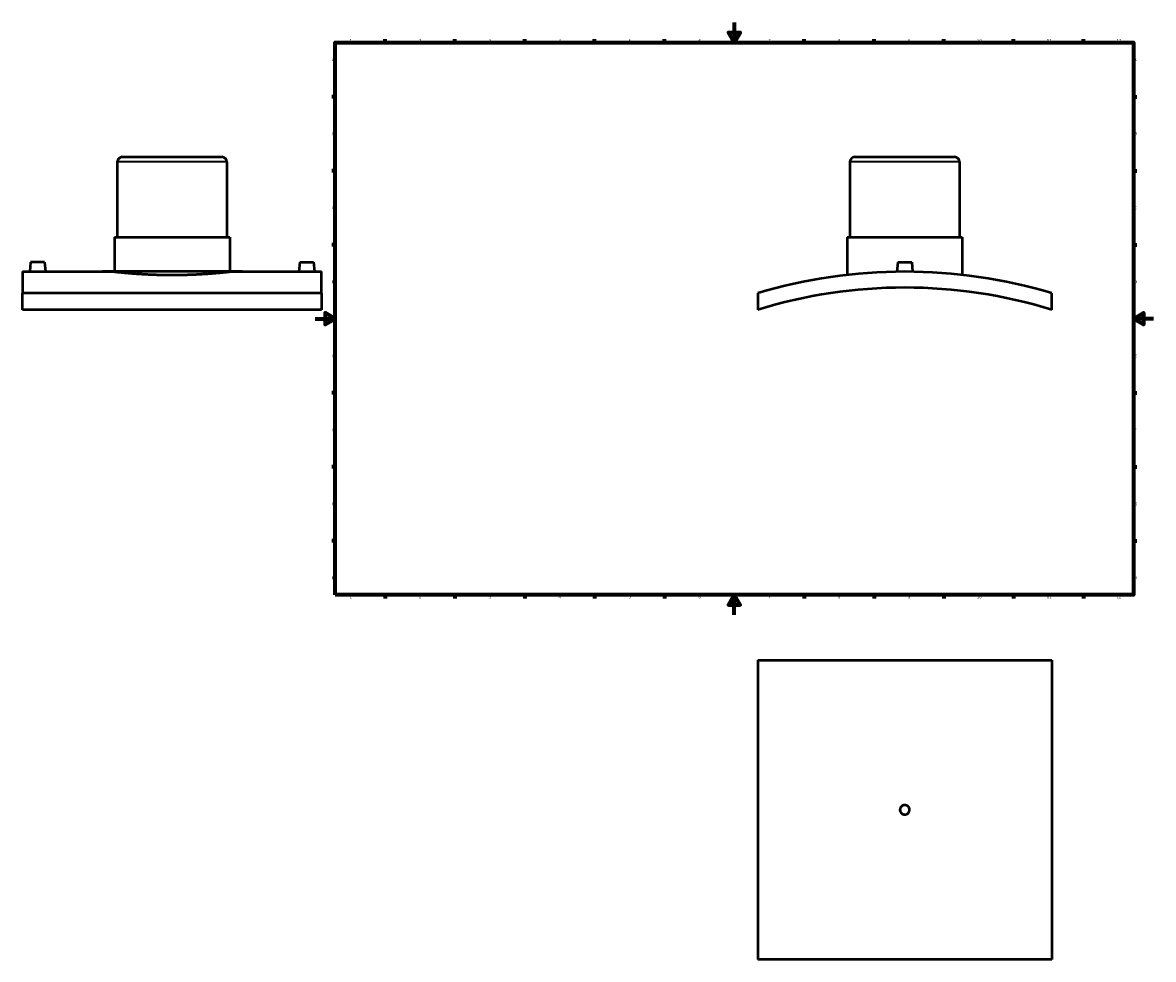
# Model space of a CAD drawing. Header units: millimetres. Extents: x -294 to 1633, y -345 to 2428.
# Tile 1 of 6: x -294 to 841, y -345 to 594. Entities that reach past the tile are written whole.
import ezdxf

# ---------------------------------------------------------------- set-up
doc = ezdxf.new("R2010")
doc.units = ezdxf.units.MM
for name, color, linetype, lineweight in [('Border (ANSI)', 7, 'Continuous', 70), ('Visible (ANSI)', 7, 'Continuous', 50), ('Visible Narrow (ANSI)', 7, 'Continuous', 35)]:
    doc.layers.add(name, color=color, linetype=linetype, lineweight=lineweight)
doc.styles.add('Note Text (ANSI)', font='tahoma.ttf')

# ---------------------------------------------------------------- blocks, each defined once
blk = doc.blocks.new('Borders Default Border')
at = {"layer": 'Border (ANSI)'}
for p, q in [((70.1, 574), (70.1, 577.4)), ((140.2, 574), (140.2, 577.4)), ((210.2, 574), (210.2, 577.4)), ((280.3, 574), (280.3, 577.4)), ((350.4, 574), (350.4, 577.4)), ((490.6, 574), (490.6, 577.4)), ((560.7, 574), (560.7, 577.4)), ((630.8, 574), (630.8, 577.4)), ((700.8, 574), (700.8, 577.4)), ((770.9, 574), (770.9, 577.4)), ((20, 519.7), (16.6, 519.7)), ((821, 519.7), (824.4, 519.7)), ((20, 445.5), (16.6, 445.5)), ((821, 445.5), (824.4, 445.5)), ((20, 371.2), (16.6, 371.2)), ((821, 371.2), (824.4, 371.2)), ((20, 222.7), (16.6, 222.7)), ((821, 222.7), (824.4, 222.7)), ((20, 148.5), (16.6, 148.5)), ((821, 148.5), (824.4, 148.5)), ((20, 74.3), (16.6, 74.3)), ((821, 74.3), (824.4, 74.3)), ((70.1, 20), (70.1, 16.6)), ((140.2, 20), (140.2, 16.6)), ((210.2, 20), (210.2, 16.6)), ((280.3, 20), (280.3, 16.6)), ((350.4, 20), (350.4, 16.6)), ((490.6, 20), (490.6, 16.6)), ((560.7, 20), (560.7, 16.6)), ((630.8, 20), (630.8, 16.6)), ((700.8, 20), (700.8, 16.6)), ((770.9, 20), (770.9, 16.6))]:
    blk.add_line(p, q, dxfattribs=at)
at = {"layer": 'Border (ANSI)', "flags": 128}
for points in [[(420.5, 594), (420.5, 574), (414.7, 584), (426.3, 584), (420.5, 574)], [(20, 20), (20, 574), (821, 574), (821, 20), (20, 20)], [(0, 297), (20, 297), (10, 302.8), (10, 291.2), (20, 297)], [(841, 297), (821, 297), (831, 302.8), (831, 291.2), (821, 297)], [(420.5, 0), (420.5, 20), (414.7, 10), (426.3, 10), (420.5, 20)]]:
    blk.add_lwpolyline(points, dxfattribs=at)
at = {"layer": 'Border (ANSI)', "char_height": 3.05, "attachment_point": 7, "style": 'Note Text (ANSI)'}
for s, insert in [('1', (34.4, 574.4)), ('2', (104.2, 574.4)), ('3', (174.3, 574.3)), ('4', (244.2, 574.4)), ('5', (314.5, 574.3)), ('6', (384.5, 574.3)), ('7', (454.6, 574.4)), ('8', (524.6, 574.3)), ('9', (594.7, 574.3)), ('10', (664, 574.3)), ('11', (734, 574.4)), ('12', (804.1, 574.4)), ('A', (16.8, 555.4)), ('A', (821.6, 555.4)), ('B', (17.1, 481.1)), ('B', (822, 481.1)), ('C', (17, 406.8)), ('C', (821.8, 406.8)), ('D', (17, 332.6)), ('D', (821.8, 332.6)), ('E', (17.2, 258.4)), ('E', (822.1, 258.4)), ('F', (17.3, 184.1)), ('F', (822.1, 184.1)), ('G', (16.8, 109.8)), ('G', (821.7, 109.8)), ('H', (17, 35.6)), ('H', (821.8, 35.6)), ('1', (34.4, 16.6)), ('2', (104.2, 16.6)), ('3', (174.3, 16.5)), ('4', (244.2, 16.6)), ('5', (314.5, 16.5)), ('6', (384.5, 16.5)), ('7', (454.6, 16.6)), ('8', (524.6, 16.5)), ('9', (594.7, 16.5)), ('10', (664, 16.5)), ('11', (734, 16.6)), ('12', (804.1, 16.6))]:
    blk.add_mtext(s, dxfattribs=dict(at, insert=insert))

msp = doc.modelspace()

# ---------------------------------------------------------------- linework, layer by layer
at = {"layer": 'Visible (ANSI)'}
for p, q in [((-198.5415, 454.2359), (-198.5415, 378.7359)), ((-193.5415, 459.2359), (-93.5415, 459.2359)), ((-88.5415, 454.2359), (-88.5415, 378.7359)), ((536.5312, 454.2359), (536.5312, 378.7359)), ((541.5312, 459.2359), (641.5312, 459.2359)), ((646.5312, 454.2359), (646.5312, 378.7359)), ((-201.2915, 378.7359), (-85.7915, 378.7359)), ((-201.2915, 378.7359), (-201.2915, 344.2359)), ((-85.7915, 378.7359), (-85.7915, 344.2359)), ((533.7812, 378.7359), (649.2812, 378.7359)), ((533.7812, 378.7359), (533.7812, 340.994)), ((649.2812, 378.7359), (649.2812, 340.994)), ((-285.5415, 353.8359), (-286.3813, 344.2359)), ((-271.5415, 353.8359), (-285.5415, 353.8359)), ((-271.5415, 353.8359), (-270.7016, 344.2359)), ((-15.5415, 353.8359), (-16.3813, 344.2359)), ((-15.5415, 353.8359), (-1.5415, 353.8359)), ((-1.5415, 353.8359), (-0.7016, 344.2359)), ((584.5312, 353.8359), (583.6861, 344.1762)), ((584.5312, 353.8359), (598.5312, 353.8359)), ((598.5312, 353.8359), (599.3763, 344.1762)), ((-293.5415, 344.2359), (-293.5415, 322.705)), ((-293.5415, 344.2359), (-286.3813, 344.2359)), ((-270.7016, 344.2359), (-201.2915, 344.2359)), ((-85.7915, 344.2359), (-16.3813, 344.2359)), ((-0.7016, 344.2359), (6.4585, 344.2359)), ((6.4585, 322.705), (6.4585, 344.2359)), ((6.4585, 322.705), (-293.5415, 322.705)), ((-293.5415, 305.9845), (-293.5415, 322.705)), ((6.4585, 322.705), (6.4585, 305.9845)), ((444.0312, 322.705), (444.0312, 305.9845)), ((739.0312, 305.9845), (739.0312, 322.705)), ((6.4585, 305.9845), (-293.5415, 305.9845)), ((444.0312, -45.4712), (739.0312, -45.4712)), ((444.0312, -45.4712), (444.0312, -345.4712)), ((739.0312, -45.4712), (739.0312, -345.4712)), ((739.0312, -345.4712), (444.0312, -345.4712))]:
    msp.add_line(p, q, dxfattribs=at)
for centre, radius, start, end in [((-193.5415, 454.2359), 5, 90, 180), ((-93.5415, 454.2359), 5, 0, 90), ((541.5312, 454.2359), 5, 90, 180), ((641.5312, 454.2359), 5, 0, 90), ((591.5312, -171.7641), 516, 73.3901739, 106.6098261), ((591.5312, -171.7641), 500, 72.8424626, 107.1575374)]:
    msp.add_arc(centre, radius, start, end, dxfattribs=at)
for points, knots in [([(-270.7016, 344.2359), (-270.7016, 344.2359), (-270.8981, 344.2328), (-271.6978, 344.2215), (-272.3008, 344.2136), (-273.6927, 344.1986), (-274.5743, 344.1906), (-276.5063, 344.1794), (-277.5566, 344.1762), (-278.5415, 344.1762), (-279.5263, 344.1762), (-280.5766, 344.1794), (-282.5086, 344.1906), (-283.3902, 344.1986), (-284.7821, 344.2136), (-285.3851, 344.2215), (-286.1848, 344.2328), (-286.3813, 344.2359), (-286.3813, 344.2359)], [3.545057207, 3.545057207, 3.545057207, 3.545057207, 3.840456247, 3.840456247, 4.13585529, 4.13585529, 4.431299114, 4.431299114, 4.726742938, 4.726742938, 4.726742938, 5.022186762, 5.022186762, 5.317630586, 5.317630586, 5.613029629, 5.613029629, 5.908428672, 5.908428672, 5.908428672, 5.908428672]), ([(-85.7915, 344.2359), (-85.7915, 344.2359), (-86.139, 344.1966), (-87.602, 344.0359), (-88.717, 343.9146), (-91.6648, 343.6095), (-93.4998, 343.4258), (-97.7393, 343.0313), (-100.1441, 342.8209), (-105.268, 342.4141), (-108.1627, 342.2035), (-114.467, 341.808), (-117.8764, 341.6237), (-124.9897, 341.3172), (-128.6993, 341.1952), (-136.1607, 341.0336), (-139.9126, 340.994), (-147.1703, 340.994), (-150.9222, 341.0336), (-158.3836, 341.1952), (-162.0932, 341.3172), (-169.2065, 341.6237), (-172.6159, 341.808), (-178.9202, 342.2035), (-181.8149, 342.4141), (-186.9388, 342.8209), (-189.3436, 343.0313), (-193.5831, 343.4258), (-195.4181, 343.6095), (-198.3659, 343.9146), (-199.481, 344.0359), (-200.9439, 344.1966), (-201.2915, 344.2359), (-201.2915, 344.2359)], [8.7092986, 8.7092986, 8.709298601, 8.709298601, 9.797958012, 9.797958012, 10.886617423, 10.886617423, 11.975276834, 11.975276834, 13.063936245, 13.063936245, 14.152601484, 14.152601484, 15.241266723, 15.241266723, 16.329931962, 16.329931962, 17.418597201, 17.418597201, 18.50726244, 18.50726244, 19.595927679, 19.595927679, 20.684592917, 20.684592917, 21.773258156, 21.773258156, 22.861917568, 22.861917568, 23.950576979, 23.950576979, 25.03923639, 25.03923639, 26.127895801, 26.127895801, 26.127895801, 26.127895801]), ([(-0.7016, 344.2359), (-0.7016, 344.2359), (-0.8981, 344.2328), (-1.6978, 344.2215), (-2.3008, 344.2136), (-3.6927, 344.1986), (-4.5743, 344.1906), (-6.5063, 344.1794), (-7.5566, 344.1762), (-9.5263, 344.1762), (-10.5766, 344.1794), (-12.5086, 344.1906), (-13.3902, 344.1986), (-14.7821, 344.2136), (-15.3851, 344.2215), (-16.1848, 344.2328), (-16.3813, 344.2359), (-16.3813, 344.2359)], [1.181685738, 1.181685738, 1.181685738, 1.181685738, 1.477084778, 1.477084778, 1.772483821, 1.772483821, 2.067927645, 2.067927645, 2.363371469, 2.363371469, 2.658815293, 2.658815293, 2.954259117, 2.954259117, 3.24965816, 3.24965816, 3.545057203, 3.545057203, 3.545057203, 3.545057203]), ([(596.3312, -195.4712), (596.3312, -196.0739), (596.2108, -196.7168), (595.7209, -197.8994), (595.3515, -198.4392), (594.4992, -199.2915), (593.9594, -199.6609), (592.7768, -200.1508), (592.1339, -200.2712), (590.9285, -200.2712), (590.2856, -200.1508), (589.103, -199.6609), (588.5633, -199.2915), (587.7109, -198.4392), (587.3415, -197.8994), (586.8517, -196.7168), (586.7312, -196.0739), (586.7312, -194.8685), (586.8517, -194.2256), (587.3415, -193.043), (587.7109, -192.5033), (588.5633, -191.6509), (589.103, -191.2815), (590.2856, -190.7917), (590.9285, -190.6712), (592.1339, -190.6712), (592.7768, -190.7917), (593.9594, -191.2815), (594.4992, -191.6509), (595.3515, -192.5033), (595.7209, -193.043), (596.2108, -194.2256), (596.3312, -194.8685), (596.3312, -195.4712)], [0, 0, 0, 0, 0.180810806, 0.180810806, 0.361621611, 0.361621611, 0.542432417, 0.542432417, 0.723243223, 0.723243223, 0.904054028, 0.904054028, 1.084864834, 1.084864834, 1.265675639, 1.265675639, 1.446486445, 1.446486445, 1.627297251, 1.627297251, 1.808108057, 1.808108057, 1.988918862, 1.988918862, 2.169729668, 2.169729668, 2.350540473, 2.350540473, 2.531351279, 2.531351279, 2.712162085, 2.712162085, 2.89297289, 2.89297289, 2.89297289, 2.89297289])]:
    msp.add_open_spline(points, degree=3, knots=knots, dxfattribs=at)
at = {"layer": 'Visible Narrow (ANSI)'}
for p, q in [((-89.2186, 454.2359), (-197.8643, 454.2359)), ((645.8541, 454.2359), (537.2084, 454.2359))]:
    msp.add_line(p, q, dxfattribs=at)

# ---------------------------------------------------------------- block references
msp.add_blockref('Borders Default Border', (0, 0))

doc.saveas('drawing.dxf')
